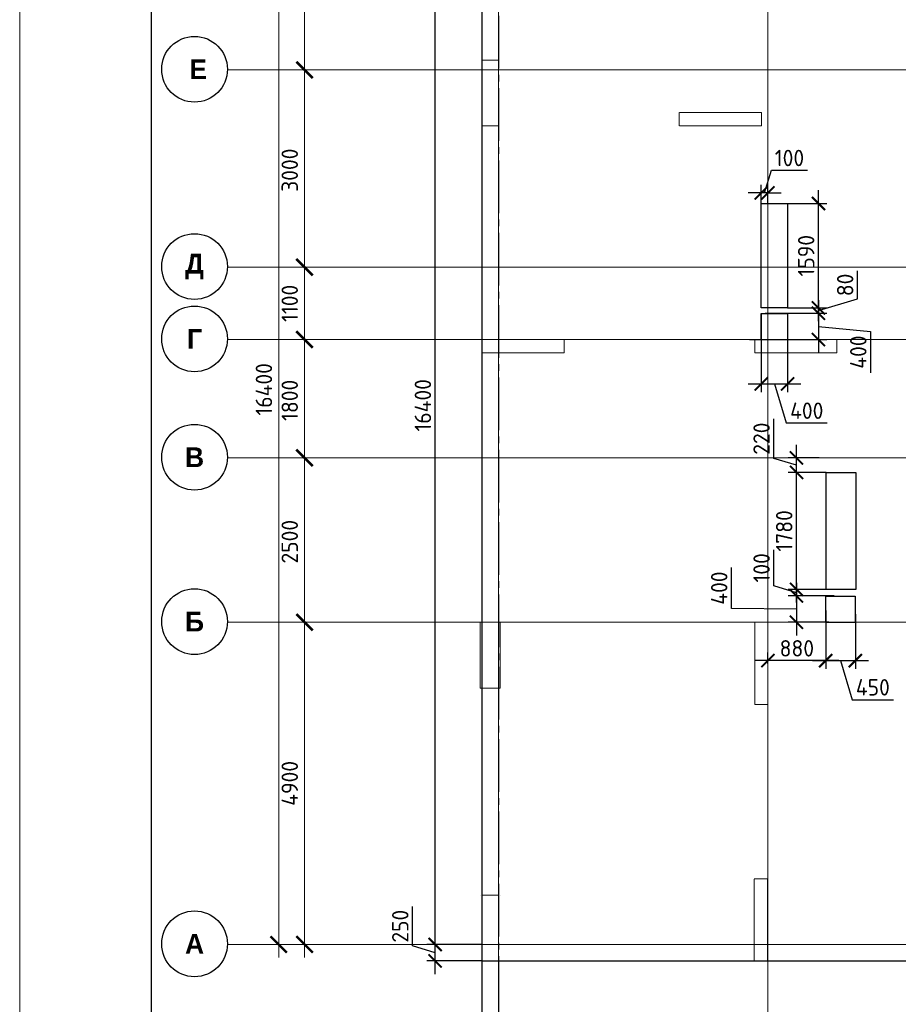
# Model space of a CAD drawing. Header units: millimetres. Extents: x -42044588 to 856694, y -806701 to 941911.
# Tile 16 of 256: x -203199 to -189834, y -432181 to -417207. Entities that reach past the tile are written whole.
import ezdxf

# ---------------------------------------------------------------- set-up
doc = ezdxf.new("R2010")
doc.units = ezdxf.units.MM
for name, pattern in [('______5', [1100, 800, -100, 100, -100]), ('DASHED', [7, 5, -2, 0]), ('осевая', [50.8, 31.75, -6.35, 6.35, -6.35])]:
    doc.linetypes.add(name, pattern=pattern)
doc.layers.add('Колонна_ бетон', color=7, linetype='Continuous', lineweight=50, true_color=0xb4b496)
for name, color, linetype, lineweight in [('Оси', 40, '______5', 18), ('Перекрытие ж_бетон', 1, 'Continuous', 30), ('РАЗМЕРЫ', 1, 'Continuous', 9), ('ТОНКИЕ', 7, 'Continuous', 9)]:
    doc.layers.add(name, color=color, linetype=linetype, lineweight=lineweight)
doc.layers.add('ТОЛСТЫЕ_ОСНОВНЫЕ', color=6, linetype='Continuous')
doc.styles.add('Century Gothic', font='GOTHIC.TTF')
doc.styles.add('GOST-2.304_Type-B', font='GOST_Common.ttf')
doc.dimstyles.new('СПДС', dxfattribs={"dimscale": 100, "dimtxt": 2.5, "dimasz": 2, "dimexe": 1.25, "dimexo": 0, "dimtad": 1, "dimdec": 0, "dimrnd": 5, "dimtxsty": 'GOST-2.304_Type-B', "dimblk": 'ARCHTICK', "dimcen": 2.5, "dimdle": 2, "dimclrd": 1, "dimclre": 1, "dimclrt": 1, "dimadec": 0, "dimazin": 2, "dimtfac": 0.75, "dimtdec": 0, "dimtmove": 1, "dimatfit": 3, "dimfxl": 0, "dimtolj": 1, "dimarcsym": 0})

# ---------------------------------------------------------------- blocks, each defined once
blk = doc.blocks.new('_ArchTick')
at = {"color": 0, "linetype": 'ByBlock', "const_width": 0.15}
blk.add_lwpolyline([(-0.5, -0.5), (0.5, 0.5)], dxfattribs=at)
blk = doc.blocks.new('*D1130')
at = {"layer": 'DEFPOINTS', "color": 0, "transparency": 16777216}
for p in [(-196168, -431521), (-195918, -431521), (-196168, -433755)]:
    blk.add_point(p, dxfattribs=at)
at = {"layer": 'РАЗМЕРЫ', "color": 1, "lineweight": -2, "transparency": 16777216}
for p, q in [((-196168, -431521), (-196168, -433880)), ((-195918, -431521), (-195918, -433880)), ((-195718, -433755), (-196368, -433755)), ((-196043, -433755), (-195865, -434349)), ((-195865, -434349), (-195265, -434349))]:
    blk.add_line(p, q, dxfattribs=at)
at = {"layer": 'РАЗМЕРЫ', "color": 1, "lineweight": -2, "transparency": 16777216, "xscale": 200, "yscale": 200, "zscale": 200, "rotation": 180}
blk.add_blockref('_ArchTick', (-196168, -433755), dxfattribs=at)
at = {"layer": 'РАЗМЕРЫ', "color": 1, "lineweight": -2, "transparency": 16777216, "xscale": 200, "yscale": 200, "zscale": 200}
blk.add_blockref('_ArchTick', (-195918, -433755), dxfattribs=at)
at = {"layer": 'РАЗМЕРЫ', "color": 1, "lineweight": 0, "transparency": 16777216, "insert": (-195565, -434161), "char_height": 250, "attachment_point": 5, "style": 'GOST-2.304_Type-B'}
blk.add_mtext('\\A1;250', dxfattribs=at)
blk = doc.blocks.new('*D1131')
at = {"layer": 'DEFPOINTS', "color": 0, "transparency": 16777216}
for p in [(-196879, -431271), (-196168, -431271), (-196168, -431521)]:
    blk.add_point(p, dxfattribs=at)
at = {"layer": 'РАЗМЕРЫ', "color": 1, "lineweight": -2, "transparency": 16777216}
for p, q in [((-197222, -431293), (-197222, -430693)), ((-196879, -431721), (-196879, -431071)), ((-196879, -431396), (-197222, -431293)), ((-196168, -431271), (-197004, -431271)), ((-196168, -431521), (-197004, -431521))]:
    blk.add_line(p, q, dxfattribs=at)
at = {"layer": 'РАЗМЕРЫ', "color": 1, "lineweight": -2, "transparency": 16777216, "xscale": 200, "yscale": 200, "zscale": 200}
for p, rotation in [((-196879, -431271), 90), ((-196879, -431521), 270)]:
    blk.add_blockref('_ArchTick', p, dxfattribs=dict(at, rotation=rotation))
at = {"layer": 'РАЗМЕРЫ', "color": 1, "lineweight": 0, "transparency": 16777216, "insert": (-197410, -430993), "char_height": 250, "attachment_point": 5, "rotation": 90, "style": 'GOST-2.304_Type-B'}
blk.add_mtext('\\A1;250', dxfattribs=at)
blk = doc.blocks.new('*D1132')
at = {"layer": 'DEFPOINTS', "color": 0, "transparency": 16777216}
for p in [(-196879, -414871), (-196168, -414871), (-196586, -431271)]:
    blk.add_point(p, dxfattribs=at)
at = {"layer": 'РАЗМЕРЫ', "color": 1, "lineweight": -2, "transparency": 16777216}
for p, q in [((-196879, -431471), (-196879, -414671)), ((-196168, -414871), (-197004, -414871)), ((-196586, -431271), (-197004, -431271))]:
    blk.add_line(p, q, dxfattribs=at)
at = {"layer": 'РАЗМЕРЫ', "color": 1, "lineweight": -2, "transparency": 16777216, "xscale": 200, "yscale": 200, "zscale": 200}
for p, rotation in [((-196879, -414871), 90), ((-196879, -431271), 270)]:
    blk.add_blockref('_ArchTick', p, dxfattribs=dict(at, rotation=rotation))
at = {"layer": 'РАЗМЕРЫ', "color": 1, "lineweight": 0, "transparency": 16777216, "insert": (-197066, -423071), "char_height": 250, "attachment_point": 5, "rotation": 90, "style": 'GOST-2.304_Type-B'}
blk.add_mtext('\\A1;16400', dxfattribs=at)
blk = doc.blocks.new('подложка стн 1-го этажа')
at = {"layer": 'Колонна_ бетон', "color": 252, "linetype": 'DASHED', "lineweight": 0, "ltscale": 0.5, "true_color": 0x939598, "transparency": 33554687}
for p, q in [((7794, 22162, -200), (7794, 23162, -200)), ((7794, 23162, -200), (7794, 23162, -200)), ((7794, 23162, -200), (8044, 23162, -560)), ((8044, 23162, -560), (8044, 23162, -560)), ((8044, 23162, -400), (8044, 22162, -400)), ((10794, 22362, -200), (10794, 22362, -200)), ((10794, 22362, -200), (10794, 22162, -200)), ((10794, 22362, -200), (12044, 22362, -200)), ((12044, 22362, -200), (12044, 22362, -200)), ((12044, 22362, -200), (12044, 22162, -200)), ((8044, 22162, -200), (7794, 22162, -200)), ((7794, 22162, -200), (7794, 22162, -200)), ((8044, 22162, -200), (8044, 22162, -200)), ((10794, 22162, -200), (10794, 22162, -200)), ((10794, 22162, -200), (12044, 22162, -200)), ((12044, 22162, -200), (12044, 22162, -200)), ((7794, 18712, -200), (7794, 18912, -200)), ((7794, 18912, -200), (7794, 18912, -200)), ((9044, 18912, -200), (7794, 18912, -200)), ((9044, 18912, -200), (9044, 18912, -200)), ((9044, 18712, -200), (9044, 18912, -200)), ((11944, 18912, -200), (11944, 18912, -200)), ((11944, 18712, -200), (11944, 18912, -200)), ((11944, 18912, -200), (13194, 18912, -200)), ((13194, 18912, -200), (13194, 18912, -200)), ((13194, 18912, -200), (13194, 18712, -200)), ((9044, 18712, -200), (7794, 18712, -200)), ((7794, 18712, -200), (7794, 18712, -200)), ((9044, 18712, -200), (9044, 18712, -200)), ((13194, 18712, -200), (11944, 18712, -200)), ((11944, 18712, -200), (11944, 18712, -200)), ((13194, 18712, -200), (13194, 18712, -200)), ((7769, 14612, -200), (7769, 14612, -200)), ((7769, 14612, -200), (8069, 14612, -200)), ((7769, 13612, -200), (7769, 14612, -200)), ((8069, 14612, -200), (8069, 14612, -200)), ((8069, 13612, -200), (8069, 14612, -200)), ((11944, 14612, -200), (11944, 14612, -200)), ((11944, 13362, -200), (11944, 14612, -200)), ((11944, 14612, -200), (12144, 14612, -200)), ((12144, 14612, -200), (12144, 14612, -200)), ((12144, 13362, -200), (12144, 14612, -200)), ((7769, 13612, -200), (7769, 13612, -200)), ((7769, 13612, -200), (8069, 13612, -200)), ((8069, 13612, -200), (8069, 13612, -200)), ((11944, 13362, -200), (11944, 13362, -200)), ((11944, 13362, -200), (12144, 13362, -200)), ((12144, 13362, -200), (12144, 13362, -200)), ((11936, 10712, -760), (11936, 10712, -760)), ((11936, 9462, -760), (11936, 10712, -760)), ((11936, 10712, -760), (12136, 10712, -760)), ((12136, 10712, -760), (12136, 10712, -760)), ((12136, 9462, -760), (12136, 10712, -760)), ((7769, 10462, -560), (7769, 10462, -560)), ((7794, 10462, -560), (8044, 10462, -560)), ((7794, 9462, -560), (7794, 10462, -560)), ((8044, 9462, -560), (8044, 10462, -560)), ((8069, 10462, -560), (8069, 10462, -560)), ((7794, 9462, -560), (7794, 9462, -560)), ((7794, 9462, -560), (8046, 9462, -560)), ((8046, 9462, -560), (8046, 9462, -560)), ((11936, 9462, -760), (11936, 9462, -760)), ((11936, 9462, -760), (12136, 9462, -760)), ((12136, 9462, -760), (12136, 9462, -760))]:
    blk.add_line(p, q, dxfattribs=at)
blk = doc.blocks.new('*U6686')
at = {"layer": 'ТОЛСТЫЕ_ОСНОВНЫЕ', "color": 6}
blk.add_lwpolyline([(20, 5), (886, 5), (886, 415), (20, 415)], close=True, dxfattribs=at)
at = {"layer": 'ТОНКИЕ'}
blk.add_lwpolyline([(0, 0), (891, 0), (891, 420), (0, 420)], close=True, dxfattribs=at)
blk = doc.blocks.new('*D3998')
at = {"layer": 'DEFPOINTS', "color": 0, "transparency": 16777216}
for p in [(-191918, -421673), (-191518, -421671), (-191518, -422746)]:
    blk.add_point(p, dxfattribs=at)
at = {"layer": 'РАЗМЕРЫ', "color": 1, "lineweight": -2, "transparency": 16777216}
for p, q in [((-191918, -421673), (-191918, -422871)), ((-191518, -421671), (-191518, -422871)), ((-192118, -422746), (-191318, -422746)), ((-191718, -422746), (-191540, -423340)), ((-191540, -423340), (-190915, -423340))]:
    blk.add_line(p, q, dxfattribs=at)
at = {"layer": 'РАЗМЕРЫ', "color": 1, "lineweight": -2, "transparency": 16777216, "xscale": 200, "yscale": 200, "zscale": 200, "rotation": 180}
blk.add_blockref('_ArchTick', (-191918, -422746), dxfattribs=at)
at = {"layer": 'РАЗМЕРЫ', "color": 1, "lineweight": -2, "transparency": 16777216, "xscale": 200, "yscale": 200, "zscale": 200}
blk.add_blockref('_ArchTick', (-191518, -422746), dxfattribs=at)
at = {"layer": 'РАЗМЕРЫ', "color": 1, "lineweight": 0, "transparency": 16777216, "insert": (-191227, -423153), "char_height": 250, "attachment_point": 5, "style": 'GOST-2.304_Type-B'}
blk.add_mtext('\\A1;400', dxfattribs=at)
blk = doc.blocks.new('*D3999')
at = {"layer": 'DEFPOINTS', "color": 0, "transparency": 16777216}
for p in [(-191860, -421671), (-192097, -422071), (-191049, -422071)]:
    blk.add_point(p, dxfattribs=at)
at = {"layer": 'РАЗМЕРЫ', "color": 1, "lineweight": -2, "transparency": 16777216}
for p, q in [((-191049, -421471), (-191049, -422271)), ((-191860, -421671), (-190924, -421671)), ((-191049, -421871), (-190255, -421950)), ((-190255, -421950), (-190255, -422575)), ((-192097, -422071), (-190924, -422071))]:
    blk.add_line(p, q, dxfattribs=at)
at = {"layer": 'РАЗМЕРЫ', "color": 1, "lineweight": -2, "transparency": 16777216, "xscale": 200, "yscale": 200, "zscale": 200}
for p, rotation in [((-191049, -421671), 90), ((-191049, -422071), 270)]:
    blk.add_blockref('_ArchTick', p, dxfattribs=dict(at, rotation=rotation))
at = {"layer": 'РАЗМЕРЫ', "color": 1, "lineweight": 0, "transparency": 16777216, "insert": (-190443, -422262), "char_height": 250, "attachment_point": 5, "rotation": 90, "style": 'GOST-2.304_Type-B'}
blk.add_mtext('\\A1;400', dxfattribs=at)
blk = doc.blocks.new('*D4003')
at = {"layer": 'DEFPOINTS', "color": 0, "transparency": 16777216}
for p in [(-190808, -425971), (-191383, -426371), (-190891, -426371)]:
    blk.add_point(p, dxfattribs=at)
at = {"layer": 'РАЗМЕРЫ', "color": 1, "lineweight": -2, "transparency": 16777216}
for p, q in [((-192372, -426163), (-192372, -425538)), ((-191383, -425771), (-191383, -426571)), ((-190808, -425971), (-191508, -425971)), ((-191383, -426171), (-192372, -426163)), ((-190891, -426371), (-191508, -426371))]:
    blk.add_line(p, q, dxfattribs=at)
at = {"layer": 'РАЗМЕРЫ', "color": 1, "lineweight": -2, "transparency": 16777216, "xscale": 200, "yscale": 200, "zscale": 200}
for p, rotation in [((-191383, -425971), 90), ((-191383, -426371), 270)]:
    blk.add_blockref('_ArchTick', p, dxfattribs=dict(at, rotation=rotation))
at = {"layer": 'РАЗМЕРЫ', "color": 1, "lineweight": 0, "transparency": 16777216, "insert": (-192559, -425851), "char_height": 250, "attachment_point": 5, "rotation": 90, "style": 'GOST-2.304_Type-B'}
blk.add_mtext('\\A1;400', dxfattribs=at)
blk = doc.blocks.new('*D4004')
at = {"layer": 'DEFPOINTS', "color": 0, "transparency": 16777216}
for p in [(-190938, -426191), (-190488, -426245), (-190488, -426954)]:
    blk.add_point(p, dxfattribs=at)
at = {"layer": 'РАЗМЕРЫ', "color": 1, "lineweight": -2, "transparency": 16777216}
for p, q in [((-190938, -426191), (-190938, -427079)), ((-190488, -426245), (-190488, -427079)), ((-191138, -426954), (-190288, -426954)), ((-190713, -426954), (-190535, -427548)), ((-190535, -427548), (-189910, -427548))]:
    blk.add_line(p, q, dxfattribs=at)
at = {"layer": 'РАЗМЕРЫ', "color": 1, "lineweight": -2, "transparency": 16777216, "xscale": 200, "yscale": 200, "zscale": 200, "rotation": 180}
blk.add_blockref('_ArchTick', (-190938, -426954), dxfattribs=at)
at = {"layer": 'РАЗМЕРЫ', "color": 1, "lineweight": -2, "transparency": 16777216, "xscale": 200, "yscale": 200, "zscale": 200}
blk.add_blockref('_ArchTick', (-190488, -426954), dxfattribs=at)
at = {"layer": 'РАЗМЕРЫ', "color": 1, "lineweight": 0, "transparency": 16777216, "insert": (-190222, -427360), "char_height": 250, "attachment_point": 5, "style": 'GOST-2.304_Type-B'}
blk.add_mtext('\\A1;450', dxfattribs=at)
blk = doc.blocks.new('*D4163')
at = {"layer": 'DEFPOINTS', "color": 0, "transparency": 16777216}
for p in [(-190938, -426191), (-191818, -426954), (-191818, -426998)]:
    blk.add_point(p, dxfattribs=at)
at = {"layer": 'РАЗМЕРЫ', "color": 1, "lineweight": -2, "transparency": 16777216}
for p, q in [((-190938, -426191), (-190938, -427079)), ((-191818, -426998), (-191818, -426829)), ((-190738, -426954), (-192018, -426954))]:
    blk.add_line(p, q, dxfattribs=at)
at = {"layer": 'РАЗМЕРЫ', "color": 1, "lineweight": -2, "transparency": 16777216, "xscale": 200, "yscale": 200, "zscale": 200, "rotation": 180}
blk.add_blockref('_ArchTick', (-191818, -426954), dxfattribs=at)
at = {"layer": 'РАЗМЕРЫ', "color": 1, "lineweight": -2, "transparency": 16777216, "xscale": 200, "yscale": 200, "zscale": 200}
blk.add_blockref('_ArchTick', (-190938, -426954), dxfattribs=at)
at = {"layer": 'РАЗМЕРЫ', "color": 1, "lineweight": 0, "transparency": 16777216, "insert": (-191378, -426767), "char_height": 250, "attachment_point": 5, "style": 'GOST-2.304_Type-B'}
blk.add_mtext('\\A1;880', dxfattribs=at)
blk = doc.blocks.new('*D4067')
at = {"layer": 'DEFPOINTS', "color": 0, "transparency": 16777216}
for p in [(-191518, -421591), (-191049, -421591), (-191860, -421671)]:
    blk.add_point(p, dxfattribs=at)
at = {"layer": 'РАЗМЕРЫ', "color": 1, "lineweight": -2, "transparency": 16777216}
for p, q in [((-190455, -421453), (-190455, -421028)), ((-191049, -421591), (-191049, -421391)), ((-191049, -421631), (-190455, -421453)), ((-191518, -421591), (-190924, -421591)), ((-191049, -421671), (-191049, -421591)), ((-191049, -421671), (-191049, -421591)), ((-191860, -421671), (-190924, -421671)), ((-191049, -421671), (-191049, -421871))]:
    blk.add_line(p, q, dxfattribs=at)
at = {"layer": 'РАЗМЕРЫ', "color": 1, "lineweight": -2, "transparency": 16777216, "xscale": 200, "yscale": 200, "zscale": 200}
for p, rotation in [((-191049, -421591), 270), ((-191049, -421671), 90)]:
    blk.add_blockref('_ArchTick', p, dxfattribs=dict(at, rotation=rotation))
at = {"layer": 'РАЗМЕРЫ', "color": 1, "lineweight": 0, "transparency": 16777216, "insert": (-190643, -421240), "char_height": 250, "attachment_point": 5, "rotation": 90, "style": 'GOST-2.304_Type-B'}
blk.add_mtext('\\A1;80', dxfattribs=at)
blk = doc.blocks.new('*D4068')
at = {"layer": 'DEFPOINTS', "color": 0, "transparency": 16777216}
for p in [(-191518, -420001), (-191049, -420001), (-191518, -421591)]:
    blk.add_point(p, dxfattribs=at)
at = {"layer": 'РАЗМЕРЫ', "color": 1, "lineweight": -2, "transparency": 16777216}
for p, q in [((-191049, -421791), (-191049, -419801)), ((-191518, -420001), (-190924, -420001)), ((-191518, -421591), (-190924, -421591))]:
    blk.add_line(p, q, dxfattribs=at)
at = {"layer": 'РАЗМЕРЫ', "color": 1, "lineweight": -2, "transparency": 16777216, "xscale": 200, "yscale": 200, "zscale": 200}
for p, rotation in [((-191049, -420001), 90), ((-191049, -421591), 270)]:
    blk.add_blockref('_ArchTick', p, dxfattribs=dict(at, rotation=rotation))
at = {"layer": 'РАЗМЕРЫ', "color": 1, "lineweight": 0, "transparency": 16777216, "insert": (-191236, -420796), "char_height": 250, "attachment_point": 5, "rotation": 90, "style": 'GOST-2.304_Type-B'}
blk.add_mtext('\\A1;1590', dxfattribs=at)
blk = doc.blocks.new('*D4069')
at = {"layer": 'DEFPOINTS', "color": 0, "transparency": 16777216}
for p in [(-191383, -425871), (-190931, -425871), (-190808, -425971)]:
    blk.add_point(p, dxfattribs=at)
at = {"layer": 'РАЗМЕРЫ', "color": 1, "lineweight": -2, "transparency": 16777216}
for p, q in [((-191726, -425818), (-191726, -425268)), ((-191383, -425871), (-191383, -425671)), ((-191383, -425921), (-191726, -425818)), ((-190931, -425871), (-191508, -425871)), ((-190808, -425971), (-191508, -425971)), ((-191383, -425971), (-191383, -425871)), ((-191383, -425971), (-191383, -425871)), ((-191383, -425971), (-191383, -426171))]:
    blk.add_line(p, q, dxfattribs=at)
at = {"layer": 'РАЗМЕРЫ', "color": 1, "lineweight": -2, "transparency": 16777216, "xscale": 200, "yscale": 200, "zscale": 200}
for p, rotation in [((-191383, -425871), 270), ((-191383, -425971), 90)]:
    blk.add_blockref('_ArchTick', p, dxfattribs=dict(at, rotation=rotation))
at = {"layer": 'РАЗМЕРЫ', "color": 1, "lineweight": 0, "transparency": 16777216, "insert": (-191914, -425543), "char_height": 250, "attachment_point": 5, "rotation": 90, "style": 'GOST-2.304_Type-B'}
blk.add_mtext('\\A1;100', dxfattribs=at)
blk = doc.blocks.new('*D4070')
at = {"layer": 'DEFPOINTS', "color": 0, "transparency": 16777216}
for p in [(-191383, -424091), (-190931, -424091), (-190931, -425871)]:
    blk.add_point(p, dxfattribs=at)
at = {"layer": 'РАЗМЕРЫ', "color": 1, "lineweight": -2, "transparency": 16777216}
for p, q in [((-191383, -426071), (-191383, -423891)), ((-190931, -424091), (-191508, -424091)), ((-190931, -425871), (-191508, -425871))]:
    blk.add_line(p, q, dxfattribs=at)
at = {"layer": 'РАЗМЕРЫ', "color": 1, "lineweight": -2, "transparency": 16777216, "xscale": 200, "yscale": 200, "zscale": 200}
for p, rotation in [((-191383, -424091), 90), ((-191383, -425871), 270)]:
    blk.add_blockref('_ArchTick', p, dxfattribs=dict(at, rotation=rotation))
at = {"layer": 'РАЗМЕРЫ', "color": 1, "lineweight": 0, "transparency": 16777216, "insert": (-191570, -424981), "char_height": 250, "attachment_point": 5, "rotation": 90, "style": 'GOST-2.304_Type-B'}
blk.add_mtext('\\A1;1780', dxfattribs=at)
blk = doc.blocks.new('*D4179')
at = {"layer": 'DEFPOINTS', "color": 0, "transparency": 16777216}
for p in [(-191383, -423871), (-191037, -423871), (-190931, -424091)]:
    blk.add_point(p, dxfattribs=at)
at = {"layer": 'РАЗМЕРЫ', "color": 1, "lineweight": -2, "transparency": 16777216}
for p, q in [((-191726, -423878), (-191726, -423278)), ((-191383, -424291), (-191383, -423671)), ((-191383, -423981), (-191726, -423878)), ((-191037, -423871), (-191508, -423871)), ((-190931, -424091), (-191508, -424091))]:
    blk.add_line(p, q, dxfattribs=at)
at = {"layer": 'РАЗМЕРЫ', "color": 1, "lineweight": -2, "transparency": 16777216, "xscale": 200, "yscale": 200, "zscale": 200}
for p, rotation in [((-191383, -423871), 90), ((-191383, -424091), 270)]:
    blk.add_blockref('_ArchTick', p, dxfattribs=dict(at, rotation=rotation))
at = {"layer": 'РАЗМЕРЫ', "color": 1, "lineweight": 0, "transparency": 16777216, "insert": (-191914, -423578), "char_height": 250, "attachment_point": 5, "rotation": 90, "style": 'GOST-2.304_Type-B'}
blk.add_mtext('\\A1;220', dxfattribs=at)
blk = doc.blocks.new('*D3992')
at = {"layer": 'DEFPOINTS', "color": 0, "transparency": 16777216}
for p in [(-191918, -419841), (-191918, -420001), (-191818, -420001)]:
    blk.add_point(p, dxfattribs=at)
at = {"layer": 'РАЗМЕРЫ', "color": 1, "lineweight": -2, "transparency": 16777216}
for p, q in [((-191868, -419841), (-191765, -419497)), ((-191765, -419497), (-191215, -419497)), ((-191918, -420001), (-191918, -419716)), ((-191818, -420001), (-191818, -419716)), ((-191918, -419841), (-192118, -419841)), ((-191818, -419841), (-191918, -419841)), ((-191818, -419841), (-191918, -419841)), ((-191818, -419841), (-191618, -419841))]:
    blk.add_line(p, q, dxfattribs=at)
at = {"layer": 'РАЗМЕРЫ', "color": 1, "lineweight": -2, "transparency": 16777216, "xscale": 200, "yscale": 200, "zscale": 200}
blk.add_blockref('_ArchTick', (-191918, -419841), dxfattribs=at)
at = {"layer": 'РАЗМЕРЫ', "color": 1, "lineweight": -2, "transparency": 16777216, "xscale": 200, "yscale": 200, "zscale": 200, "rotation": 180}
blk.add_blockref('_ArchTick', (-191818, -419841), dxfattribs=at)
at = {"layer": 'РАЗМЕРЫ', "color": 1, "lineweight": 0, "transparency": 16777216, "insert": (-191490, -419310), "char_height": 250, "attachment_point": 5, "style": 'GOST-2.304_Type-B'}
blk.add_mtext('\\A1;100', dxfattribs=at)
blk = doc.blocks.new('*D6709')
at = {"color": 1, "lineweight": -2, "transparency": 16777216}
for p, q in [((-89046, -342901), (-89046, -326101)), ((-89266, -326301), (-88921, -326301)), ((-89046, -342701), (-89171, -342701))]:
    blk.add_line(p, q, dxfattribs=at)
at = {"layer": 'DEFPOINTS', "color": 0, "transparency": 16777216}
for p in [(-89266, -326301), (-89046, -326301), (-89046, -342701)]:
    blk.add_point(p, dxfattribs=at)
at = {"color": 1, "lineweight": -2, "transparency": 16777216, "xscale": 250, "yscale": 250, "zscale": 250}
for p, rotation in [((-89046, -326301), 90), ((-89046, -342701), 270)]:
    blk.add_blockref('_ArchTick', p, dxfattribs=dict(at, rotation=rotation))
at = {"color": 1, "transparency": 16777216, "insert": (-89271, -334259), "char_height": 250, "width": 104166.67, "attachment_point": 5, "rotation": 90, "style": 'GOST-2.304_Type-B'}
blk.add_mtext('\\A1;16400', dxfattribs=at)
blk = doc.blocks.new('NSY101')
at = {"color": 0, "linetype": 'ByBlock', "lineweight": -2}
blk.add_circle((0, 0), 50, dxfattribs=at)
blk = doc.blocks.new('СЛОЖНЫЙ_ОБЪЕКТ_23')
at = {"layer": 'Оси', "color": 16, "linetype": 'Continuous', "lineweight": 25, "transparency": 33554687, "xscale": 9.999999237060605, "yscale": 9.999999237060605, "zscale": 9.999999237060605}
blk.add_blockref('NSY101', (-12319, -19997), dxfattribs=at)
at = {"layer": 'Оси', "color": 16, "linetype": 'Continuous', "lineweight": 25, "transparency": 33554687, "insert": (-12319, -19997), "char_height": 300, "width": 460, "attachment_point": 5, "style": 'Century Gothic'}
blk.add_mtext('\\A1;{\\fCentury Gothic|i0|b1;\\H300.000000;\\W1.000000;\\C16;А}\\P', dxfattribs=at)
blk = doc.blocks.new('СЛОЖНЫЙ_ОБЪЕКТ_24')
at = {"layer": 'Оси', "color": 16, "linetype": 'Continuous', "lineweight": 25, "transparency": 33554687, "xscale": 9.999999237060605, "yscale": 9.999999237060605, "zscale": 9.999999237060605}
blk.add_blockref('NSY101', (-12319, -15097), dxfattribs=at)
at = {"layer": 'Оси', "color": 16, "linetype": 'Continuous', "lineweight": 25, "transparency": 33554687, "insert": (-12319, -15097), "char_height": 300, "width": 390, "attachment_point": 5, "style": 'Century Gothic'}
blk.add_mtext('\\A1;{\\fCentury Gothic|i0|b1;\\H300.000000;\\W1.000000;\\C16;Б}\\P', dxfattribs=at)
blk = doc.blocks.new('СЛОЖНЫЙ_ОБЪЕКТ_25')
at = {"layer": 'Оси', "color": 16, "linetype": 'Continuous', "lineweight": 25, "transparency": 33554687, "xscale": 9.999999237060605, "yscale": 9.999999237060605, "zscale": 9.999999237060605}
blk.add_blockref('NSY101', (-12319, -12597), dxfattribs=at)
at = {"layer": 'Оси', "color": 16, "linetype": 'Continuous', "lineweight": 25, "transparency": 33554687, "insert": (-12319, -12597), "char_height": 300, "width": 390, "attachment_point": 5, "style": 'Century Gothic'}
blk.add_mtext('\\A1;{\\fCentury Gothic|i0|b1;\\H300.000000;\\W1.000000;\\C16;В}\\P', dxfattribs=at)
blk = doc.blocks.new('СЛОЖНЫЙ_ОБЪЕКТ_26')
at = {"layer": 'Оси', "color": 16, "linetype": 'Continuous', "lineweight": 25, "transparency": 33554687, "xscale": 9.999999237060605, "yscale": 9.999999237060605, "zscale": 9.999999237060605}
blk.add_blockref('NSY101', (-12319, -10797), dxfattribs=at)
at = {"layer": 'Оси', "color": 16, "linetype": 'Continuous', "lineweight": 25, "transparency": 33554687, "insert": (-12319, -10797), "char_height": 300, "width": 345, "attachment_point": 5, "style": 'Century Gothic'}
blk.add_mtext('\\A1;{\\fCentury Gothic|i0|b1;\\H300.000000;\\W1.000000;\\C16;Г}\\P', dxfattribs=at)
blk = doc.blocks.new('СЛОЖНЫЙ_ОБЪЕКТ_27')
at = {"layer": 'Оси', "color": 16, "linetype": 'Continuous', "lineweight": 25, "transparency": 33554687, "xscale": 9.999999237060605, "yscale": 9.999999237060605, "zscale": 9.999999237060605}
blk.add_blockref('NSY101', (-12319, -9697), dxfattribs=at)
at = {"layer": 'Оси', "color": 16, "linetype": 'Continuous', "lineweight": 25, "transparency": 33554687, "insert": (-12319, -9697), "char_height": 300, "width": 470, "attachment_point": 5, "style": 'Century Gothic'}
blk.add_mtext('\\A1;{\\fCentury Gothic|i0|b1;\\H300.000000;\\W1.000000;\\C16;Д}\\P', dxfattribs=at)
blk = doc.blocks.new('СЛОЖНЫЙ_ОБЪЕКТ_62')
at = {"layer": 'Оси', "color": 16, "linetype": 'Continuous', "lineweight": 25, "transparency": 33554687, "xscale": 9.999999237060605, "yscale": 9.999999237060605, "zscale": 9.999999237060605}
blk.add_blockref('NSY101', (-12319, -6697), dxfattribs=at)
at = {"layer": 'Оси', "color": 16, "linetype": 'Continuous', "lineweight": 25, "transparency": 33554687, "insert": (-12319, -6697), "char_height": 300, "width": 480, "attachment_point": 5, "style": 'Century Gothic'}
blk.add_mtext('\\A1;{\\fCentury Gothic|i0|b1;\\H300.000000;\\W1.000000;\\C16; Е}\\P', dxfattribs=at)
blk = doc.blocks.new('*D6711')
at = {"color": 1, "lineweight": -2, "transparency": 16777216}
for p, q in [((-88653, -342901), (-88653, -337601)), ((-88653, -337801), (-88778, -337801)), ((-88653, -342701), (-88778, -342701))]:
    blk.add_line(p, q, dxfattribs=at)
at = {"layer": 'DEFPOINTS', "color": 0, "transparency": 16777216}
for p in [(-88653, -337801), (-88653, -337801), (-88653, -342701)]:
    blk.add_point(p, dxfattribs=at)
at = {"color": 1, "lineweight": -2, "transparency": 16777216, "xscale": 250, "yscale": 250, "zscale": 250}
for p, rotation in [((-88653, -337801), 90), ((-88653, -342701), 270)]:
    blk.add_blockref('_ArchTick', p, dxfattribs=dict(at, rotation=rotation))
at = {"color": 1, "transparency": 16777216, "insert": (-88878, -340251), "char_height": 250, "width": 83333.33, "attachment_point": 5, "rotation": 90, "style": 'GOST-2.304_Type-B'}
blk.add_mtext('\\A1;4900', dxfattribs=at)
blk = doc.blocks.new('*D6712')
at = {"color": 1, "lineweight": -2, "transparency": 16777216}
for p, q in [((-88653, -338001), (-88653, -335101)), ((-88653, -335301), (-88778, -335301)), ((-88653, -337801), (-88778, -337801))]:
    blk.add_line(p, q, dxfattribs=at)
at = {"layer": 'DEFPOINTS', "color": 0, "transparency": 16777216}
for p in [(-88653, -335301), (-88653, -335301), (-88653, -337801)]:
    blk.add_point(p, dxfattribs=at)
at = {"color": 1, "lineweight": -2, "transparency": 16777216, "xscale": 250, "yscale": 250, "zscale": 250}
for p, rotation in [((-88653, -335301), 90), ((-88653, -337801), 270)]:
    blk.add_blockref('_ArchTick', p, dxfattribs=dict(at, rotation=rotation))
at = {"color": 1, "transparency": 16777216, "insert": (-88878, -336576), "char_height": 250, "width": 83333.33, "attachment_point": 5, "rotation": 90, "style": 'GOST-2.304_Type-B'}
blk.add_mtext('\\A1;2500', dxfattribs=at)
blk = doc.blocks.new('*D6713')
at = {"color": 1, "lineweight": -2, "transparency": 16777216}
for p, q in [((-88653, -335501), (-88653, -333301)), ((-88653, -333501), (-88778, -333501)), ((-88653, -335301), (-88778, -335301))]:
    blk.add_line(p, q, dxfattribs=at)
at = {"layer": 'DEFPOINTS', "color": 0, "transparency": 16777216}
for p in [(-88653, -333501), (-88653, -333501), (-88653, -335301)]:
    blk.add_point(p, dxfattribs=at)
at = {"color": 1, "lineweight": -2, "transparency": 16777216, "xscale": 250, "yscale": 250, "zscale": 250}
for p, rotation in [((-88653, -333501), 90), ((-88653, -335301), 270)]:
    blk.add_blockref('_ArchTick', p, dxfattribs=dict(at, rotation=rotation))
at = {"color": 1, "transparency": 16777216, "insert": (-88878, -334426), "char_height": 250, "width": 83333.33, "attachment_point": 5, "rotation": 90, "style": 'GOST-2.304_Type-B'}
blk.add_mtext('\\A1;1800', dxfattribs=at)
blk = doc.blocks.new('*D6714')
at = {"color": 1, "lineweight": -2, "transparency": 16777216}
for p, q in [((-88653, -333701), (-88653, -332201)), ((-88653, -332401), (-88778, -332401)), ((-88653, -333501), (-88778, -333501))]:
    blk.add_line(p, q, dxfattribs=at)
at = {"layer": 'DEFPOINTS', "color": 0, "transparency": 16777216}
for p in [(-88653, -332401), (-88653, -332401), (-88653, -333501)]:
    blk.add_point(p, dxfattribs=at)
at = {"color": 1, "lineweight": -2, "transparency": 16777216, "xscale": 250, "yscale": 250, "zscale": 250}
for p, rotation in [((-88653, -332401), 90), ((-88653, -333501), 270)]:
    blk.add_blockref('_ArchTick', p, dxfattribs=dict(at, rotation=rotation))
at = {"color": 1, "transparency": 16777216, "insert": (-88878, -332951), "char_height": 250, "width": 83333.33, "attachment_point": 5, "rotation": 90, "style": 'GOST-2.304_Type-B'}
blk.add_mtext('\\A1;1100', dxfattribs=at)
blk = doc.blocks.new('*D6715')
at = {"color": 1, "lineweight": -2, "transparency": 16777216}
for p, q in [((-88653, -332601), (-88653, -329201)), ((-88653, -329401), (-88778, -329401)), ((-88653, -332401), (-88778, -332401))]:
    blk.add_line(p, q, dxfattribs=at)
at = {"layer": 'DEFPOINTS', "color": 0, "transparency": 16777216}
for p in [(-88653, -329401), (-88653, -329401), (-88653, -332401)]:
    blk.add_point(p, dxfattribs=at)
at = {"color": 1, "lineweight": -2, "transparency": 16777216, "xscale": 250, "yscale": 250, "zscale": 250}
for p, rotation in [((-88653, -329401), 90), ((-88653, -332401), 270)]:
    blk.add_blockref('_ArchTick', p, dxfattribs=dict(at, rotation=rotation))
at = {"color": 1, "transparency": 16777216, "insert": (-88878, -330926), "char_height": 250, "width": 83333.33, "attachment_point": 5, "rotation": 90, "style": 'GOST-2.304_Type-B'}
blk.add_mtext('\\A1;3000', dxfattribs=at)
blk = doc.blocks.new('*D6716')
at = {"color": 1, "lineweight": -2, "transparency": 16777216}
for p, q in [((-88653, -329601), (-88653, -326101)), ((-89077, -326301), (-88528, -326301)), ((-88653, -329401), (-88778, -329401))]:
    blk.add_line(p, q, dxfattribs=at)
at = {"layer": 'DEFPOINTS', "color": 0, "transparency": 16777216}
for p in [(-89077, -326301), (-88653, -326301), (-88653, -329401)]:
    blk.add_point(p, dxfattribs=at)
at = {"color": 1, "lineweight": -2, "transparency": 16777216, "xscale": 250, "yscale": 250, "zscale": 250}
for p, rotation in [((-88653, -326301), 90), ((-88653, -329401), 270)]:
    blk.add_blockref('_ArchTick', p, dxfattribs=dict(at, rotation=rotation))
at = {"color": 1, "transparency": 16777216, "insert": (-88878, -327851), "char_height": 250, "width": 83333.33, "attachment_point": 5, "rotation": 90, "style": 'GOST-2.304_Type-B'}
blk.add_mtext('\\A1;3100', dxfattribs=at)
blk = doc.blocks.new('блочина')
at = {"layer": 'Перекрытие ж_бетон', "color": 4}
for points in [[(108013, 60560), (107613, 60560), (107613, 62150), (108013, 62150)], [(107613, 60478), (108013, 60478), (108013, 60078), (107613, 60078)], [(109050, 56280), (108600, 56280), (108600, 58060), (109050, 58060)], [(108593, 56178), (109042, 56178), (109042, 55778), (108593, 55778)]]:
    blk.add_lwpolyline(points, close=True, dxfattribs=at)
blk = doc.blocks.new('оси блок 2')
at = {"layer": 'Оси', "color": 16, "linetype": 'осевая', "lineweight": 0, "ltscale": 0.25, "transparency": 33554687}
for p, q in [((-85704.7, -322543), (-85704.7, -347930)), ((-81604.7, -322543), (-81604.7, -347914.1)), ((-89822.3, -329401.3), (-37238.5, -329401.3)), ((-89822.3, -332401.3), (-37238.5, -332401.3)), ((-89822.3, -333501.3), (-37238.5, -333501.3)), ((-89822.3, -335301.3), (-37238.5, -335301.3)), ((-89822.3, -337801.3), (-37238.5, -337801.3)), ((-89822.3, -342701.3), (-37238.5, -342701.3))]:
    blk.add_line(p, q, dxfattribs=at)
at = {"layer": 'Оси', "color": 16, "linetype": 'Continuous', "lineweight": 25, "transparency": 33554687}
for name in ['СЛОЖНЫЙ_ОБЪЕКТ_62', 'СЛОЖНЫЙ_ОБЪЕКТ_27', 'СЛОЖНЫЙ_ОБЪЕКТ_26', 'СЛОЖНЫЙ_ОБЪЕКТ_25', 'СЛОЖНЫЙ_ОБЪЕКТ_24', 'СЛОЖНЫЙ_ОБЪЕКТ_23']:
    blk.add_blockref(name, (-78007.2, -322694.4), dxfattribs=at)
for base, p1, p2, picture, middle in [((-89046, -326301.3), (-89046, -342701.3), (-89266.1, -326301.3), '*D6709', (-89046, -334259)), ((-88653.5, -326301.3), (-88653.5, -329401.3), (-89077, -326301.3), '*D6716', (-88653.5, -327851.3)), ((-88653.5, -329401.3), (-88653.5, -332401.3), (-88653.5, -329401.3), '*D6715', (-88653.5, -330926.5)), ((-88653.5, -332401.3), (-88653.5, -333501.3), (-88653.5, -332401.3), '*D6714', (-88653.5, -332951.3)), ((-88653.5, -333501.3), (-88653.5, -335301.3), (-88653.5, -333501.3), '*D6713', (-88653.5, -334426.5)), ((-88653.5, -335301.3), (-88653.5, -337801.3), (-88653.5, -335301.3), '*D6712', (-88653.5, -336576.5)), ((-88653.5, -337801.3), (-88653.5, -342701.3), (-88653.5, -337801.3), '*D6711', (-88653.5, -340251.3))]:
    dim = blk.add_linear_dim(base=base, p1=p1, p2=p2, angle=90, dimstyle='СПДС', override={"dimgap": 1})
    dim.commit()
    dim.dimension.update_dxf_attribs({"geometry": picture, "text_midpoint": middle, "dimtype": 160})

msp = doc.modelspace()

# ---------------------------------------------------------------- linework, layer by layer
at = {"layer": 'Оси', "color": 16, "linetype": '______5', "lineweight": 25, "transparency": 33554687}
msp.add_line((-195918.038, -412747.408), (-195918.038, -436737.408), dxfattribs=at)
at = {"layer": 'Перекрытие ж_бетон'}
for points in [[(-185508.038, -414620.686), (-185508.038, -414620.686), (-196168.038, -414620.686), (-196168.038, -431520.686)], [(-196168.038, -431520.686), (-177617.874, -431520.686)]]:
    msp.add_lwpolyline(points, dxfattribs=at)

# ---------------------------------------------------------------- block references
at = {"xscale": 100, "yscale": 100, "zscale": 100}
msp.add_blockref('*U6686', (-203199.263, -448777.399), dxfattribs=at)
for name, p in [('подложка стн 1-го этажа', (-203961.961, -440982.48, 560)), ('блочина', (-299531.072, -482150.833))]:
    msp.add_blockref(name, p)
at = {"layer": 'РАЗМЕРЫ'}
msp.add_blockref('оси блок 2', (-110213.32, -88569.364), dxfattribs=at)

# ---------------------------------------------------------------- dimensions: what is measured, and where the dimension line sits
at = {"layer": 'РАЗМЕРЫ', "lineweight": 0}
for base, p1, p2, picture, middle in [((-196878.615, -414870.686), (-196585.826, -431270.686), (-196168.038, -414870.686), '*D1132', (-197066.115, -423070.686)), ((-191048.952, -420000.686, 200), (-191517.833, -421590.686, 200), (-191517.833, -420000.686, 200), '*D4068', (-191236.452, -420795.686, 200)), ((-191048.952, -421590.686, 200), (-191859.988, -421670.686, 200), (-191517.833, -421590.686, 200), '*D4067', (-190642.702, -421390.061, 200)), ((-191382.704, -423870.686, 200), (-190930.752, -424090.78, 200), (-191036.755, -423870.686, 200), '*D4179', (-191913.954, -423815.108, 200)), ((-191382.62, -424090.78, 200), (-190930.835, -425870.778, 200), (-190930.752, -424090.78, 200), '*D4070', (-191570.12, -424980.779, 200)), ((-191382.704, -425870.778, 200), (-190807.746, -425970.686, 200), (-190930.835, -425870.778, 200), '*D4069', (-191913.954, -425755.107, 200)), ((-196878.615, -431270.686), (-196168.038, -431520.686), (-196168.038, -431270.686), '*D1131', (-197409.865, -431230.061))]:
    dim = msp.add_linear_dim(base=base, p1=p1, p2=p2, angle=90, dimstyle='СПДС', override={"dimrnd": 5}, dxfattribs=at)
    dim.commit()
    dim.dimension.update_dxf_attribs({"geometry": picture, "text_midpoint": middle})
dim = msp.add_linear_dim(base=(-191917.833, -419840.892, 200), p1=(-191818.038, -420000.686, 200), p2=(-191917.833, -420000.686, 200), dimstyle='СПДС', dxfattribs=at)
dim.commit()
dim.dimension.update_dxf_attribs({"geometry": '*D3992', "text_midpoint": (-191702.311, -419309.642, 200)})
at = {"layer": 'РАЗМЕРЫ', "color": 4, "lineweight": 0}
dim = msp.add_linear_dim(base=(-191048.952, -422070.686, 200), p1=(-191859.988, -421670.686, 200), p2=(-192096.791, -422070.686, 200), angle=90, dimstyle='СПДС', override={"dimrnd": 5}, dxfattribs=at)
dim.commit()
dim.dimension.update_dxf_attribs({"geometry": '*D3999', "text_midpoint": (-190255.249, -422012.374, 200), "dimtype": 160})
dim = msp.add_linear_dim(base=(-191518.036, -422746.423, 200), p1=(-191918.178, -421672.686, 200), p2=(-191518.036, -421670.686, 200), dimstyle='СПДС', override={"dimrnd": 5}, dxfattribs=at)
dim.commit()
dim.dimension.update_dxf_attribs({"geometry": '*D3998', "text_midpoint": (-191477.482, -423152.673, 200)})
at = {"layer": 'РАЗМЕРЫ', "lineweight": 0}
dim = msp.add_linear_dim(base=(-191382.704, -426370.687, 200), p1=(-190807.746, -425970.686, 200), p2=(-190890.598, -426370.687, 200), angle=90, dimstyle='СПДС', override={"dimrnd": 5}, dxfattribs=at)
dim.commit()
dim.dimension.update_dxf_attribs({"geometry": '*D4003', "text_midpoint": (-192371.645, -426100.686, 200), "dimtype": 160})
for base, p1, p2, picture, middle in [((-191818.038, -426954.244, 200), (-190938.036, -426190.555, 200), (-191818.038, -426997.662, 200), '*D4163', (-191378.037, -426766.744, 200)), ((-190487.557, -426954.244, 200), (-190938.036, -426190.555, 200), (-190487.557, -426244.502, 200), '*D4004', (-190472.171, -427360.494, 200)), ((-196168.038, -433754.781), (-195918.038, -431520.686), (-196168.038, -431520.686), '*D1130', (-195802.413, -434161.031))]:
    dim = msp.add_linear_dim(base=base, p1=p1, p2=p2, dimstyle='СПДС', override={"dimrnd": 5}, dxfattribs=at)
    dim.commit()
    dim.dimension.update_dxf_attribs({"geometry": picture, "text_midpoint": middle})

doc.saveas('drawing.dxf')
